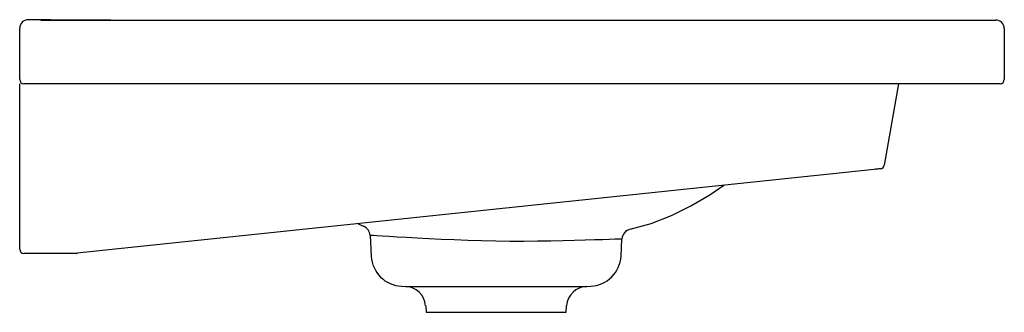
# Model space of a CAD drawing. Header units: millimetres. Extents: x 4822.244 to 4822.709, y 2242.357 to 2242.495.
import ezdxf

# ---------------------------------------------------------------- set-up
doc = ezdxf.new("R2010")
doc.units = ezdxf.units.MM
doc.layers.add('SANINDUSA', color=3, linetype='Continuous')

msp = doc.modelspace()

# ---------------------------------------------------------------- linework, layer by layer
at = {"layer": 'SANINDUSA'}
for p, q in [((4822.2441, 2242.4827), (4822.2441, 2242.4907)), ((4822.2541, 2242.4947), (4822.6991, 2242.4947)), ((4822.6991, 2242.4947), (4822.7051, 2242.4947)), ((4822.7091, 2242.4907), (4822.7091, 2242.4667)), ((4822.2441, 2242.4667), (4822.2441, 2242.4827)), ((4822.2441, 2242.3867), (4822.2441, 2242.4647)), ((4822.2541, 2242.4647), (4822.2461, 2242.4647)), ((4822.6991, 2242.4647), (4822.2541, 2242.4647)), ((4822.6592, 2242.4647), (4822.65242, 2242.42623)), ((4822.7071, 2242.4647), (4822.6991, 2242.4647)), ((4822.64765, 2242.42428), (4822.2712, 2242.38471)), ((4822.40395, 2242.39866), (4822.40653, 2242.39748)), ((4822.4096, 2242.39313), (4822.41011, 2242.3834)), ((4822.52808, 2242.3834), (4822.5285, 2242.39143)), ((4822.2491, 2242.3847), (4822.2461, 2242.3847)), ((4822.27099, 2242.3847), (4822.2491, 2242.3847)), ((4822.2711, 2242.3847), (4822.27099, 2242.3847)), ((4822.42443, 2242.3692), (4822.42631, 2242.36911)), ((4822.42631, 2242.36911), (4822.51189, 2242.36911)), ((4822.51189, 2242.36911), (4822.51376, 2242.3692)), ((4822.43583, 2242.35999), (4822.4361, 2242.3569)), ((4822.4361, 2242.3569), (4822.5021, 2242.3569)), ((4822.5021, 2242.3569), (4822.50237, 2242.35999))]:
    msp.add_line(p, q, dxfattribs=at)
for points in [[(4822.28711, 2242.4947), (4822.25858, 2242.49487), (4822.2481, 2242.49489)], [(4822.68801, 2242.4947), (4822.68855, 2242.49474), (4822.6941, 2242.4947)], [(4822.65066, 2242.42459), (4822.6506, 2242.42459), (4822.65043, 2242.42457), (4822.65016, 2242.42454), (4822.64978, 2242.4245), (4822.64933, 2242.42445), (4822.64881, 2242.4244), (4822.64824, 2242.42434), (4822.64765, 2242.42428)], [(4822.53245, 2242.39606), (4822.54229, 2242.39875), (4822.55191, 2242.40249), (4822.56113, 2242.40708), (4822.57, 2242.41234), (4822.57662, 2242.41681)], [(4822.5285, 2242.39143), (4822.52813, 2242.39144), (4822.52702, 2242.39141), (4822.52519, 2242.39135), (4822.52265, 2242.39126), (4822.51942, 2242.39114), (4822.51558, 2242.39101), (4822.51114, 2242.39087), (4822.50617, 2242.39072), (4822.50074, 2242.39058), (4822.49486, 2242.39046), (4822.48864, 2242.39037), (4822.48219, 2242.39033), (4822.4756, 2242.39035), (4822.46892, 2242.39043), (4822.46226, 2242.39057), (4822.45568, 2242.39077), (4822.44926, 2242.39101), (4822.4431, 2242.39128), (4822.43727, 2242.39157), (4822.43181, 2242.39185), (4822.42684, 2242.39212), (4822.42242, 2242.39237), (4822.41856, 2242.3926), (4822.41535, 2242.39279), (4822.41284, 2242.39294), (4822.41102, 2242.39305), (4822.40994, 2242.39312), (4822.4096, 2242.39313)]]:
    msp.add_lwpolyline(points, dxfattribs=at)
for centre, radius, start, end in [((4822.2481, 2242.4909), 0.004, 90, 180), ((4822.7051, 2242.4907), 0.004, 0, 90), ((4822.2461, 2242.4667), 0.002, 180, 270), ((4822.7071, 2242.4667), 0.002, 270, 0), ((4822.65045, 2242.42658), 0.002, 276, 350), ((4822.40461, 2242.39286), 0.005, 2.9999, 67.4639), ((4822.5335, 2242.39117), 0.005, 102.118, 177.0002), ((4822.2461, 2242.3867), 0.002, 180, 270), ((4822.27099, 2242.3867), 0.002, 270, 276), ((4822.42509, 2242.38418), 0.015, 183, 267.4711), ((4822.5131, 2242.38418), 0.015, 272.5289, 357), ((4822.42586, 2242.35912), 0.01, 5, 87.4711), ((4822.51233, 2242.35912), 0.01, 92.5289, 175)]:
    msp.add_arc(centre, radius, start, end, dxfattribs=at)

doc.saveas('drawing.dxf')
